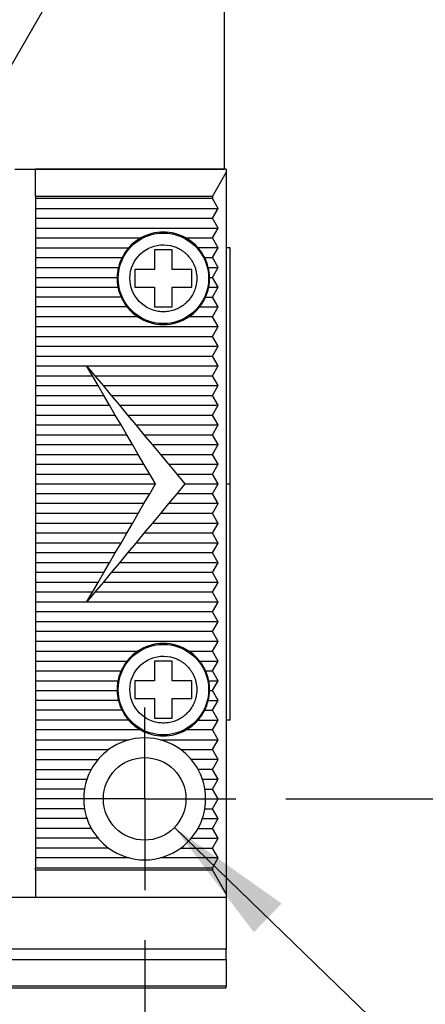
# Model space of a CAD drawing. Header units: millimetres. Extents: x 13 to 546, y 13 to 419.
# Tile 6 of 13: x 166 to 186, y 117 to 167. Entities that reach past the tile are written whole.
import ezdxf

# ---------------------------------------------------------------- set-up
doc = ezdxf.new("R2010")
doc.units = ezdxf.units.MM
doc.header["$LTSCALE"] = 2
doc.linetypes.add('CENTERX2', pattern=[20.32, 12.7, -2.54, 2.54, -2.54])
doc.layers.add('CENTER', color=40, linetype='CENTERX2')
doc.layers.add('DIMENSIONS', color=140, linetype='Continuous', lineweight=25)
doc.styles.add('SLDTEXTSTYLE0', font='TXT', dxfattribs={"width": 0.7})
doc.dimstyles.new('SLDDIMSTYLE0', dxfattribs={"dimtxt": 4.316016, "dimasz": 6.604, "dimexe": 0, "dimexo": 0.0625, "dimgap": 1.079004, "dimtad": 0, "dimtih": 1, "dimtoh": 1, "dimrnd": 1e-09, "dimzin": 12, "dimdsep": 46, "dimtxsty": 'SLDTEXTSTYLE0', "dimsah": 1, "dimcen": 0.09, "dimadec": 0, "dimazin": 3, "dimtfac": 1, "dimtmove": 0, "dimatfit": 0, "dimfxl": 0, "dimfrac": 2, "dimtolj": 1, "dimtzin": 12, "dimarcsym": 0})
doc.dimstyles.new('SLDDIMSTYLE1', dxfattribs={"dimtxt": 4.316016, "dimasz": 6.604, "dimexe": 0, "dimexo": 0.0625, "dimgap": 1.079004, "dimtad": 0, "dimtih": 1, "dimtoh": 1, "dimrnd": 1e-09, "dimzin": 12, "dimdsep": 46, "dimtxsty": 'SLDTEXTSTYLE0', "dimsah": 1, "dimcen": 0.09, "dimadec": 0, "dimazin": 3, "dimtfac": 1, "dimtofl": 0, "dimtmove": 0, "dimatfit": 3, "dimfxl": 0, "dimfrac": 2, "dimtolj": 1, "dimtzin": 12, "dimarcsym": 0})
doc.dimstyles.new('SLDDIMSTYLE2', dxfattribs={"dimtxt": 4.316016, "dimasz": 6.604, "dimexe": 0, "dimexo": 0.0625, "dimgap": 1.079004, "dimtad": 0, "dimtih": 1, "dimtoh": 1, "dimrnd": 1e-09, "dimzin": 12, "dimdsep": 46, "dimtxsty": 'SLDTEXTSTYLE0', "dimsah": 1, "dimcen": 0, "dimadec": 0, "dimazin": 3, "dimtfac": 1, "dimtofl": 0, "dimtmove": 0, "dimatfit": 3, "dimfxl": 0, "dimfrac": 2, "dimtolj": 1, "dimtzin": 12, "dimarcsym": 0})
doc.dimstyles.new('SLDDIMSTYLE3', dxfattribs={"dimtxt": 4.316016, "dimasz": 6.604, "dimexe": 0, "dimexo": 0.0625, "dimgap": 1.079004, "dimtad": 0, "dimtih": 1, "dimtoh": 1, "dimrnd": 1e-09, "dimzin": 12, "dimdsep": 46, "dimtxsty": 'SLDTEXTSTYLE0', "dimsah": 1, "dimcen": 0, "dimadec": 0, "dimazin": 3, "dimtfac": 1, "dimtofl": 0, "dimtmove": 0, "dimatfit": 3, "dimfxl": 0, "dimfrac": 2, "dimtolj": 1, "dimtzin": 12, "dimarcsym": 0})

# ---------------------------------------------------------------- blocks, each defined once
blk = doc.blocks.new('_D')
at = {"layer": 'DIMENSIONS'}
for p, q in [((138.505, 120.72), (138.505, 95.59)), ((172.005, 120.72), (172.005, 95.59)), ((138.505, 101.94), (125.805, 101.94)), ((147.343, 101.94), (145.893, 101.94)), ((145.893, 101.94), (145.893, 95.08)), ((160.168, 101.94), (161.617, 101.94)), ((161.617, 101.94), (161.617, 95.08)), ((172.005, 101.94), (184.705, 101.94)), ((145.893, 95.08), (147.343, 95.08)), ((161.617, 95.08), (160.168, 95.08))]:
    blk.add_line(p, q, dxfattribs=at)
for points in [[(138.505, 101.94), (131.901, 102.956), (131.901, 100.924)], [(172.005, 101.94), (178.609, 100.924), (178.609, 102.956)]]:
    blk.add_solid(points, dxfattribs=at)
at = {"layer": 'DIMENSIONS', "char_height": 4.2333, "attachment_point": 1, "style": 'SLDTEXTSTYLE0'}
for s, insert in [('33.5', (147.343, 108.363)), ('1.32', (147.343, 100.537))]:
    blk.add_mtext(s, dxfattribs=dict(at, insert=insert))
blk = doc.blocks.new('_D_1')
at = {"layer": 'DIMENSIONS'}
for p, q in [((178.595, 169.7), (212.521, 169.7)), ((206.171, 169.7), (206.171, 157.202)), ((199.758, 149.377), (198.309, 149.377)), ((198.309, 149.377), (198.309, 142.517)), ((212.584, 149.377), (214.033, 149.377)), ((214.033, 149.377), (214.033, 142.517)), ((198.309, 142.517), (199.758, 142.517)), ((214.033, 142.517), (212.584, 142.517)), ((206.171, 127.9), (206.171, 141.551)), ((179.185, 127.9), (212.521, 127.9))]:
    blk.add_line(p, q, dxfattribs=at)
for points in [[(206.171, 169.7), (205.155, 163.096), (207.187, 163.096)], [(206.171, 127.9), (207.187, 134.504), (205.155, 134.504)]]:
    blk.add_solid(points, dxfattribs=at)
at = {"layer": 'DIMENSIONS', "char_height": 4.2333, "attachment_point": 1, "style": 'SLDTEXTSTYLE0'}
for s, insert in [('41.8', (199.758, 155.8)), ('1.65', (199.758, 147.974))]:
    blk.add_mtext(s, dxfattribs=dict(at, insert=insert))
blk = doc.blocks.new('_D_2')
at = {"layer": 'DIMENSIONS'}
for p, q in [((173.515, 126.441), (201.801, 99.102)), ((222.285, 105.37), (220.836, 105.37)), ((220.836, 105.37), (220.836, 98.51)), ((235.111, 105.37), (236.56, 105.37)), ((236.56, 105.37), (236.56, 98.51)), ((201.801, 99.102), (212.913, 99.102)), ((220.836, 98.51), (222.285, 98.51)), ((236.56, 98.51), (235.111, 98.51))]:
    blk.add_line(p, q, dxfattribs=at)
blk.add_solid([(173.515, 126.441), (177.557, 121.121), (178.969, 122.582)], dxfattribs=at)
at = {"layer": 'DIMENSIONS', "char_height": 4.2333, "attachment_point": 1, "style": 'SLDTEXTSTYLE0'}
for s, insert in [('%%c', (220.822, 111.793)), ('4.2', (227.339, 111.793)), ('0.17', (222.285, 103.967)), ('THRU X2', (216.088, 96.141))]:
    blk.add_mtext(s, dxfattribs=dict(at, insert=insert))
blk = doc.blocks.new('_D_3')
at = {"layer": 'DIMENSIONS'}
for p, q in [((156.121, 149.4), (187.29, 203.386)), ((187.29, 203.386), (198.402, 203.386))]:
    blk.add_line(p, q, dxfattribs=at)
blk.add_solid([(156.121, 149.4), (160.303, 154.612), (158.543, 155.628)], dxfattribs=at)
at = {"layer": 'DIMENSIONS', "attachment_point": 1, "style": 'SLDTEXTSTYLE0'}
for s, insert, char_height in [('G1/8', (221.638, 208.843), 4.2333), ('GAUGE / AIR PORT', (201.577, 201.984), 4.23333)]:
    blk.add_mtext(s, dxfattribs=dict(at, insert=insert, char_height=char_height))
blk = doc.blocks.new('SW_CENTERMARKSYMBOL_1')
at = {"layer": 'CENTER', "color": 0}
for p, q in [((0, 2.54), (0, 4.64)), ((0, 0), (0, 2.54)), ((-2.54, 0), (-4.64, 0)), ((0, 0), (-2.54, 0)), ((0, 0), (0, -2.54)), ((0, 0), (2.54, 0)), ((2.54, 0), (4.64, 0)), ((0, -2.54), (0, -4.64))]:
    blk.add_line(p, q, dxfattribs=at)

msp = doc.modelspace()

# ---------------------------------------------------------------- linework, layer by layer
for p, q in [((176.055, 168.084), (176.055, 159.9)), ((165.405, 159.9), (176.055, 159.9)), ((176.155, 159.9), (166.455, 159.9)), ((166.455, 158.515), (166.455, 159.9)), ((175.455, 158.515), (176.155, 159.727)), ((176.155, 159.9), (176.155, 159.727)), ((176.155, 159.727), (176.155, 123.074)), ((166.455, 158.515), (166.455, 158.4)), ((175.455, 158.515), (166.455, 158.515)), ((175.455, 158.4), (166.455, 158.4)), ((166.455, 158.4), (166.455, 157.9)), ((175.455, 158.515), (175.455, 158.4)), ((175.743, 157.9), (175.455, 158.4)), ((166.455, 157.9), (175.743, 157.9)), ((166.455, 157.9), (166.455, 157.4)), ((175.455, 157.4), (175.743, 157.9)), ((166.455, 157.4), (175.455, 157.4)), ((166.455, 157.4), (166.455, 156.9)), ((175.743, 156.9), (175.455, 157.4)), ((166.455, 156.9), (175.743, 156.9)), ((166.455, 156.9), (166.455, 156.4)), ((175.455, 156.4), (175.743, 156.9)), ((166.455, 156.4), (171.806, 156.4)), ((166.455, 156.4), (166.455, 155.9)), ((174.104, 156.4), (175.455, 156.4)), ((175.743, 155.9), (175.455, 156.4)), ((166.455, 155.9), (171.188, 155.9)), ((166.455, 155.9), (166.455, 155.4)), ((173.405, 155.8), (172.505, 155.8)), ((172.505, 155.8), (172.505, 154.8)), ((173.405, 154.8), (173.405, 155.8)), ((175.743, 155.9), (174.721, 155.9)), ((175.455, 155.4), (175.743, 155.9)), ((176.355, 155.9), (176.155, 155.9)), ((176.355, 143.9), (176.355, 155.9)), ((166.455, 155.4), (170.852, 155.4)), ((166.455, 155.4), (166.455, 154.9)), ((175.057, 155.4), (175.455, 155.4)), ((175.743, 154.9), (175.455, 155.4)), ((166.455, 154.9), (170.67, 154.9)), ((166.455, 154.9), (166.455, 154.4)), ((172.505, 154.8), (171.505, 154.8)), ((171.505, 154.8), (171.505, 153.9)), ((174.405, 154.8), (173.405, 154.8)), ((174.405, 153.9), (174.405, 154.8)), ((175.24, 154.9), (175.743, 154.9)), ((175.455, 154.4), (175.743, 154.9)), ((166.455, 154.4), (170.605, 154.4)), ((166.455, 154.4), (166.455, 153.9)), ((175.304, 154.4), (175.455, 154.4)), ((175.743, 153.9), (175.455, 154.4)), ((166.455, 153.9), (166.455, 153.4)), ((166.455, 153.9), (170.648, 153.9)), ((171.505, 153.9), (172.505, 153.9)), ((172.505, 153.9), (172.505, 152.9)), ((173.405, 152.9), (173.405, 153.9)), ((173.405, 153.9), (174.405, 153.9)), ((175.261, 153.9), (175.743, 153.9)), ((175.455, 153.4), (175.743, 153.9)), ((170.805, 153.4), (166.455, 153.4)), ((166.455, 153.4), (166.455, 152.9)), ((175.104, 153.4), (175.455, 153.4)), ((175.743, 152.9), (175.455, 153.4)), ((171.105, 152.9), (166.455, 152.9)), ((166.455, 152.9), (166.455, 152.4)), ((172.505, 152.9), (173.405, 152.9)), ((174.804, 152.9), (175.743, 152.9)), ((175.455, 152.4), (175.743, 152.9)), ((171.643, 152.4), (166.455, 152.4)), ((166.455, 152.4), (166.455, 151.9)), ((175.455, 152.4), (174.266, 152.4)), ((175.743, 151.9), (175.455, 152.4)), ((166.455, 151.9), (175.743, 151.9)), ((166.455, 151.9), (166.455, 151.4)), ((175.455, 151.4), (175.743, 151.9)), ((166.455, 151.4), (175.455, 151.4)), ((166.455, 151.4), (166.455, 150.9)), ((175.743, 150.9), (175.455, 151.4)), ((166.455, 150.9), (175.743, 150.9)), ((166.455, 150.9), (166.455, 150.4)), ((175.455, 150.4), (175.743, 150.9)), ((166.455, 150.4), (166.455, 149.9)), ((166.455, 150.4), (175.455, 150.4)), ((175.743, 149.9), (175.455, 150.4)), ((166.455, 149.9), (169.055, 149.9)), ((166.455, 149.9), (166.455, 149.4)), ((169.346, 149.4), (169.055, 149.9)), ((169.055, 149.9), (175.743, 149.9)), ((169.055, 149.9), (169.471, 149.4)), ((175.455, 149.4), (175.743, 149.9)), ((166.455, 149.4), (169.346, 149.4)), ((166.455, 149.4), (166.455, 148.9)), ((169.638, 148.9), (169.346, 149.4)), ((169.471, 149.4), (175.455, 149.4)), ((169.471, 149.4), (169.888, 148.9)), ((175.743, 148.9), (175.455, 149.4)), ((166.455, 148.9), (169.638, 148.9)), ((166.455, 148.9), (166.455, 148.4)), ((169.93, 148.4), (169.638, 148.9)), ((169.888, 148.9), (175.743, 148.9)), ((169.888, 148.9), (170.305, 148.4)), ((175.455, 148.4), (175.743, 148.9)), ((166.455, 148.4), (169.93, 148.4)), ((166.455, 148.4), (166.455, 147.9)), ((170.221, 147.9), (169.93, 148.4)), ((170.305, 148.4), (175.455, 148.4)), ((170.305, 148.4), (170.721, 147.9)), ((175.743, 147.9), (175.455, 148.4)), ((166.455, 147.9), (170.221, 147.9)), ((166.455, 147.9), (166.455, 147.4)), ((170.513, 147.4), (170.221, 147.9)), ((170.721, 147.9), (175.743, 147.9)), ((170.721, 147.9), (171.138, 147.4)), ((175.455, 147.4), (175.743, 147.9)), ((166.455, 147.4), (170.513, 147.4)), ((166.455, 147.4), (166.455, 146.9)), ((170.805, 146.9), (170.513, 147.4)), ((171.138, 147.4), (175.455, 147.4)), ((171.138, 147.4), (171.555, 146.9)), ((175.743, 146.9), (175.455, 147.4)), ((166.455, 146.9), (170.805, 146.9)), ((166.455, 146.9), (166.455, 146.4)), ((171.096, 146.4), (170.805, 146.9)), ((171.555, 146.9), (175.743, 146.9)), ((171.555, 146.9), (171.971, 146.4)), ((175.455, 146.4), (175.743, 146.9)), ((166.455, 146.4), (171.096, 146.4)), ((166.455, 146.4), (166.455, 145.9)), ((171.388, 145.9), (171.096, 146.4)), ((171.971, 146.4), (175.455, 146.4)), ((171.971, 146.4), (172.388, 145.9)), ((175.743, 145.9), (175.455, 146.4)), ((166.455, 145.9), (171.388, 145.9)), ((166.455, 145.9), (166.455, 145.4)), ((171.68, 145.4), (171.388, 145.9)), ((172.388, 145.9), (175.743, 145.9)), ((172.388, 145.9), (172.805, 145.4)), ((175.455, 145.4), (175.743, 145.9)), ((166.455, 145.4), (171.68, 145.4)), ((166.455, 145.4), (166.455, 144.9)), ((171.971, 144.9), (171.68, 145.4)), ((172.805, 145.4), (175.455, 145.4)), ((172.805, 145.4), (173.221, 144.9)), ((175.743, 144.9), (175.455, 145.4)), ((166.455, 144.9), (171.971, 144.9)), ((166.455, 144.9), (166.455, 144.4)), ((172.263, 144.4), (171.971, 144.9)), ((173.221, 144.9), (175.743, 144.9)), ((173.221, 144.9), (173.638, 144.4)), ((175.455, 144.4), (175.743, 144.9)), ((166.455, 144.4), (172.263, 144.4)), ((166.455, 144.4), (166.455, 143.9)), ((172.555, 143.9), (172.263, 144.4)), ((173.638, 144.4), (175.455, 144.4)), ((173.638, 144.4), (174.055, 143.9)), ((175.743, 143.9), (175.455, 144.4)), ((166.455, 143.9), (172.555, 143.9)), ((166.455, 143.9), (166.455, 143.4)), ((172.263, 143.4), (172.555, 143.9)), ((174.055, 143.9), (173.638, 143.4)), ((174.055, 143.9), (175.743, 143.9)), ((175.455, 143.4), (175.743, 143.9)), ((176.155, 143.9), (176.355, 143.9)), ((176.355, 131.9), (176.355, 143.9)), ((172.263, 143.4), (166.455, 143.4)), ((166.455, 143.4), (166.455, 142.9)), ((171.971, 142.9), (172.263, 143.4)), ((173.638, 143.4), (173.221, 142.9)), ((175.455, 143.4), (173.638, 143.4)), ((175.743, 142.9), (175.455, 143.4)), ((171.971, 142.9), (166.455, 142.9)), ((166.455, 142.9), (166.455, 142.4)), ((171.68, 142.4), (171.971, 142.9)), ((173.221, 142.9), (172.805, 142.4)), ((175.743, 142.9), (173.221, 142.9)), ((175.455, 142.4), (175.743, 142.9)), ((171.68, 142.4), (166.455, 142.4)), ((166.455, 142.4), (166.455, 141.9)), ((171.388, 141.9), (171.68, 142.4)), ((172.805, 142.4), (172.388, 141.9)), ((175.455, 142.4), (172.805, 142.4)), ((175.743, 141.9), (175.455, 142.4)), ((171.388, 141.9), (166.455, 141.9)), ((166.455, 141.9), (166.455, 141.4)), ((171.096, 141.4), (171.388, 141.9)), ((172.388, 141.9), (171.971, 141.4)), ((175.743, 141.9), (172.388, 141.9)), ((175.455, 141.4), (175.743, 141.9)), ((171.096, 141.4), (166.455, 141.4)), ((166.455, 141.4), (166.455, 140.9)), ((170.805, 140.9), (171.096, 141.4)), ((171.971, 141.4), (171.555, 140.9)), ((175.455, 141.4), (171.971, 141.4)), ((175.743, 140.9), (175.455, 141.4)), ((170.805, 140.9), (166.455, 140.9)), ((166.455, 140.9), (166.455, 140.4)), ((170.513, 140.4), (170.805, 140.9)), ((171.555, 140.9), (171.138, 140.4)), ((175.743, 140.9), (171.555, 140.9)), ((175.455, 140.4), (175.743, 140.9)), ((170.513, 140.4), (166.455, 140.4)), ((166.455, 140.4), (166.455, 139.9)), ((170.221, 139.9), (170.513, 140.4)), ((171.138, 140.4), (170.721, 139.9)), ((175.455, 140.4), (171.138, 140.4)), ((175.743, 139.9), (175.455, 140.4)), ((170.221, 139.9), (166.455, 139.9)), ((166.455, 139.9), (166.455, 139.4)), ((169.93, 139.4), (170.221, 139.9)), ((170.721, 139.9), (170.305, 139.4)), ((175.743, 139.9), (170.721, 139.9)), ((175.455, 139.4), (175.743, 139.9)), ((169.93, 139.4), (166.455, 139.4)), ((166.455, 139.4), (166.455, 138.9)), ((169.638, 138.9), (169.93, 139.4)), ((170.305, 139.4), (169.888, 138.9)), ((175.455, 139.4), (170.305, 139.4)), ((175.743, 138.9), (175.455, 139.4)), ((169.638, 138.9), (166.455, 138.9)), ((166.455, 138.9), (166.455, 138.4)), ((169.346, 138.4), (169.638, 138.9)), ((169.888, 138.9), (169.471, 138.4)), ((175.743, 138.9), (169.888, 138.9)), ((175.455, 138.4), (175.743, 138.9)), ((169.346, 138.4), (166.455, 138.4)), ((166.455, 138.4), (166.455, 137.9)), ((169.055, 137.9), (169.346, 138.4)), ((169.471, 138.4), (169.055, 137.9)), ((175.455, 138.4), (169.471, 138.4)), ((175.743, 137.9), (175.455, 138.4)), ((169.055, 137.9), (166.455, 137.9)), ((166.455, 137.9), (166.455, 137.4)), ((175.743, 137.9), (169.055, 137.9)), ((175.455, 137.4), (175.743, 137.9)), ((175.455, 137.4), (166.455, 137.4)), ((166.455, 137.4), (166.455, 136.9)), ((175.743, 136.9), (175.455, 137.4)), ((175.743, 136.9), (166.455, 136.9)), ((166.455, 136.9), (166.455, 136.4)), ((175.455, 136.4), (175.743, 136.9)), ((175.455, 136.4), (166.455, 136.4)), ((166.455, 136.4), (166.455, 135.9)), ((175.743, 135.9), (175.455, 136.4)), ((175.743, 135.9), (166.455, 135.9)), ((166.455, 135.9), (166.455, 135.4)), ((175.455, 135.4), (175.743, 135.9)), ((166.455, 135.4), (171.643, 135.4)), ((166.455, 135.4), (166.455, 134.9)), ((174.266, 135.4), (175.455, 135.4)), ((175.743, 134.9), (175.455, 135.4)), ((166.455, 134.9), (171.105, 134.9)), ((166.455, 134.9), (166.455, 134.4)), ((173.405, 134.9), (172.505, 134.9)), ((172.505, 134.9), (172.505, 133.9)), ((173.405, 133.9), (173.405, 134.9)), ((174.804, 134.9), (175.743, 134.9)), ((175.455, 134.4), (175.743, 134.9)), ((166.455, 134.4), (166.455, 133.9)), ((166.455, 134.4), (170.805, 134.4)), ((175.104, 134.4), (175.455, 134.4)), ((175.743, 133.9), (175.455, 134.4)), ((166.455, 133.9), (166.455, 133.4)), ((166.455, 133.9), (170.648, 133.9)), ((172.505, 133.9), (171.505, 133.9)), ((171.505, 133.9), (171.505, 133)), ((174.405, 133.9), (173.405, 133.9)), ((174.405, 133), (174.405, 133.9)), ((175.261, 133.9), (175.743, 133.9)), ((175.455, 133.4), (175.743, 133.9)), ((166.455, 133.4), (166.455, 132.9)), ((166.455, 133.4), (170.605, 133.4)), ((175.304, 133.4), (175.455, 133.4)), ((175.743, 132.9), (175.455, 133.4)), ((170.67, 132.9), (166.455, 132.9)), ((166.455, 132.9), (166.455, 132.4)), ((171.505, 133), (172.505, 133)), ((172.505, 133), (172.505, 132)), ((173.405, 132), (173.405, 133)), ((173.405, 133), (174.405, 133)), ((175.24, 132.9), (175.743, 132.9)), ((175.455, 132.4), (175.743, 132.9)), ((170.852, 132.4), (166.455, 132.4)), ((166.455, 132.4), (166.455, 131.9)), ((175.057, 132.4), (175.455, 132.4)), ((175.743, 131.9), (175.455, 132.4)), ((171.188, 131.9), (166.455, 131.9)), ((166.455, 131.9), (166.455, 131.4)), ((172.505, 132), (173.405, 132)), ((174.721, 131.9), (175.743, 131.9)), ((175.455, 131.4), (175.743, 131.9)), ((176.355, 131.9), (176.155, 131.9)), ((171.806, 131.4), (166.455, 131.4)), ((166.455, 131.4), (166.455, 130.9)), ((175.455, 131.4), (174.104, 131.4)), ((175.743, 130.9), (175.455, 131.4)), ((166.455, 130.9), (171.224, 130.9)), ((166.455, 130.9), (166.455, 130.4)), ((172.786, 130.9), (175.743, 130.9)), ((175.455, 130.4), (175.743, 130.9)), ((166.455, 130.4), (170.172, 130.4)), ((166.455, 130.4), (166.455, 129.9)), ((173.838, 130.4), (175.455, 130.4)), ((175.743, 129.9), (175.455, 130.4)), ((166.455, 129.9), (166.455, 129.4)), ((166.455, 129.9), (169.636, 129.9)), ((175.743, 129.9), (174.373, 129.9)), ((175.455, 129.4), (175.743, 129.9)), ((166.455, 129.4), (166.455, 128.9)), ((166.455, 129.4), (169.292, 129.4)), ((175.455, 129.4), (174.718, 129.4)), ((175.743, 128.9), (175.455, 129.4)), ((166.455, 128.9), (166.455, 128.4)), ((166.455, 128.9), (169.07, 128.9)), ((174.939, 128.9), (175.743, 128.9)), ((175.455, 128.4), (175.743, 128.9)), ((168.945, 128.4), (166.455, 128.4)), ((166.455, 128.4), (166.455, 127.9)), ((175.064, 128.4), (175.455, 128.4)), ((175.743, 127.9), (175.455, 128.4)), ((168.905, 127.9), (166.455, 127.9)), ((166.455, 127.9), (166.455, 127.4)), ((175.105, 127.9), (175.743, 127.9)), ((175.455, 127.4), (175.743, 127.9)), ((168.945, 127.4), (166.455, 127.4)), ((166.455, 127.4), (166.455, 126.9)), ((175.064, 127.4), (175.455, 127.4)), ((175.743, 126.9), (175.455, 127.4)), ((169.07, 126.9), (166.455, 126.9)), ((166.455, 126.9), (166.455, 126.4)), ((174.939, 126.9), (175.743, 126.9)), ((175.455, 126.4), (175.743, 126.9)), ((169.292, 126.4), (166.455, 126.4)), ((166.455, 126.4), (166.455, 125.9)), ((174.718, 126.4), (175.455, 126.4)), ((175.743, 125.9), (175.455, 126.4)), ((169.636, 125.9), (166.455, 125.9)), ((166.455, 125.9), (166.455, 125.4)), ((174.373, 125.9), (175.743, 125.9)), ((175.455, 125.4), (175.743, 125.9)), ((170.172, 125.4), (166.455, 125.4)), ((166.455, 125.4), (166.455, 124.9)), ((173.838, 125.4), (175.455, 125.4)), ((175.743, 124.9), (175.455, 125.4)), ((171.224, 124.9), (166.455, 124.9)), ((166.455, 124.9), (166.455, 124.4)), ((175.743, 124.9), (172.786, 124.9)), ((175.455, 124.4), (175.743, 124.9)), ((166.455, 124.4), (175.455, 124.4)), ((166.455, 124.286), (166.455, 124.4)), ((166.455, 124.286), (166.455, 122.9)), ((166.455, 124.286), (175.455, 124.286)), ((175.455, 124.4), (175.455, 124.286)), ((176.155, 123.074), (175.455, 124.286)), ((165.255, 122.9), (166.455, 122.9)), ((166.455, 122.9), (176.155, 122.9)), ((176.155, 123.074), (176.155, 122.9)), ((176.155, 122.9), (176.155, 120.263)), ((176.155, 120.263), (134.355, 120.263)), ((176.155, 119.744), (176.155, 120.263)), ((134.355, 119.744), (176.155, 119.744)), ((176.155, 119.744), (176.155, 118.381)), ((176.155, 118.381), (134.355, 118.381)), ((134.355, 118.3), (176.155, 118.3)), ((176.155, 118.3), (176.155, 118.381))]:
    msp.add_line(p, q)
for centre, radius in [((172.955, 154.35), 2.3), ((172.955, 133.45), 2.3), ((172.005, 127.9), 2.1)]:
    msp.add_circle(centre, radius)
for centre, radius, start, end in [((172.955, 154.35), 2.35, 60.7318, 119.2682), ((172.955, 154.35), 2.35, 119.2682, 138.7326), ((172.955, 154.35), 2.35, 41.2674, 60.7318), ((172.955, 154.35), 2.35, 138.7326, 153.4609), ((172.955, 154.35), 2.35, 26.5391, 41.2674), ((172.955, 154.35), 2.35, 153.4609, 166.4648), ((172.955, 154.35), 2.35, 13.5352, 26.5391), ((172.955, 154.35), 2.35, 166.4648, 178.7808), ((172.955, 154.35), 2.35, 1.2192, 13.5352), ((172.955, 154.35), 2.35, 178.7808, 191.0397), ((172.955, 154.35), 2.35, 348.9603, 1.2192), ((172.955, 154.35), 2.35, 191.0397, 203.8445), ((172.955, 154.35), 2.35, 336.1555, 348.9603), ((172.955, 154.35), 2.35, 203.8445, 218.0989), ((172.955, 154.35), 2.35, 321.9011, 336.1555), ((172.955, 154.35), 2.35, 218.0989, 236.0769), ((172.955, 154.35), 2.35, 303.9231, 321.9011), ((172.955, 154.35), 2.35, 236.0769, 303.9231), ((172.955, 133.45), 2.35, 56.0769, 123.9231), ((172.955, 133.45), 2.35, 123.9231, 141.9011), ((172.955, 133.45), 2.35, 38.0989, 56.0769), ((172.955, 133.45), 2.35, 141.9011, 156.1555), ((172.955, 133.45), 2.35, 23.8445, 38.0989), ((172.955, 133.45), 2.35, 156.1555, 168.9603), ((172.955, 133.45), 2.35, 11.0397, 23.8445), ((172.955, 133.45), 2.35, 168.9603, 181.2192), ((172.955, 133.45), 2.35, 358.7808, 11.0397), ((172.955, 133.45), 2.35, 181.2192, 193.5352), ((172.955, 133.45), 2.35, 346.4648, 358.7808), ((172.955, 133.45), 2.35, 193.5352, 206.5391), ((172.955, 133.45), 2.35, 333.4609, 346.4648), ((172.955, 133.45), 2.35, 206.5391, 221.2674), ((172.955, 133.45), 2.35, 318.7326, 333.4609), ((172.955, 133.45), 2.35, 221.2674, 240.7318), ((172.955, 133.45), 2.35, 299.2682, 318.7326), ((172.955, 133.45), 2.35, 240.7318, 299.2682), ((172.005, 127.9), 3.1, 53.7507, 126.2493), ((172.005, 127.9), 3.1, 126.2493, 151.0615), ((172.005, 127.9), 3.1, 28.9385, 53.7507), ((172.005, 127.9), 3.1, 151.0615, 170.7182), ((172.005, 127.9), 3.1, 9.2818, 28.9385), ((172.005, 127.9), 3.1, 170.7182, 189.2818), ((172.005, 127.9), 3.1, 350.7182, 9.2818), ((172.005, 127.9), 3.1, 189.2818, 208.9385), ((172.005, 127.9), 3.1, 331.0615, 350.7182), ((172.005, 127.9), 3.1, 208.9385, 233.7507), ((172.005, 127.9), 3.1, 306.2493, 331.0615), ((172.005, 127.9), 3.1, 233.7507, 306.2493)]:
    msp.add_arc(centre, radius, start, end)
for points, knots in [([(172.429, 152.734), (171.537, 153.023), (171.048, 153.983), (171.628, 155.768), (172.588, 156.257), (173.48, 155.967)], [0, 0, 0, 0, 0.5, 0.5, 1, 1, 1, 1]), ([(173.48, 155.967), (173.515, 155.955), (173.585, 155.931), (173.687, 155.886), (173.802, 155.827), (173.928, 155.748), (174.104, 155.611), (174.26, 155.45), (174.389, 155.269), (174.499, 155.076), (174.581, 154.867), (174.631, 154.65), (174.659, 154.429), (174.655, 154.205), (174.618, 153.986), (174.565, 153.792), (174.476, 153.575), (174.336, 153.347), (174.162, 153.143), (173.958, 152.969), (173.73, 152.829), (173.482, 152.727), (173.222, 152.664), (172.955, 152.644), (172.687, 152.662), (172.515, 152.71), (172.429, 152.734)], [0, 0, 0, 0, 0.0208387, 0.0416781, 0.0625191, 0.0936396, 0.125078, 0.1874841, 0.2186112, 0.2500695, 0.3124755, 0.3436027, 0.375061, 0.437467, 0.4685941, 0.5000524, 0.5500442, 0.6000379, 0.6500332, 0.7000294, 0.7500262, 0.800023, 0.8500193, 0.9000145, 0.9500083, 1, 1, 1, 1]), ([(172.429, 131.834), (171.537, 132.123), (171.048, 133.083), (171.628, 134.868), (172.588, 135.357), (173.48, 135.067)], [0, 0, 0, 0, 0.5, 0.5, 1, 1, 1, 1]), ([(173.48, 135.067), (173.515, 135.055), (173.585, 135.031), (173.687, 134.986), (173.802, 134.927), (173.928, 134.848), (174.104, 134.711), (174.26, 134.55), (174.389, 134.369), (174.499, 134.176), (174.581, 133.967), (174.631, 133.75), (174.659, 133.529), (174.655, 133.305), (174.618, 133.086), (174.565, 132.892), (174.476, 132.675), (174.336, 132.447), (174.162, 132.243), (173.958, 132.069), (173.73, 131.929), (173.482, 131.827), (173.222, 131.764), (172.955, 131.744), (172.687, 131.762), (172.515, 131.81), (172.429, 131.834)], [0, 0, 0, 0, 0.0208387, 0.0416781, 0.0625191, 0.0936396, 0.125078, 0.1874841, 0.2186112, 0.2500695, 0.3124755, 0.3436027, 0.375061, 0.437467, 0.4685941, 0.5000524, 0.5500442, 0.6000379, 0.6500332, 0.7000294, 0.7500262, 0.800023, 0.8500193, 0.9000145, 0.9500083, 1, 1, 1, 1])]:
    msp.add_open_spline(points, degree=3, knots=knots)

# ---------------------------------------------------------------- block references
at = {"layer": 'CENTER'}
msp.add_blockref('SW_CENTERMARKSYMBOL_1', (172.005, 127.9), dxfattribs=at)

# ---------------------------------------------------------------- dimensions: what is measured, and where the dimension line sits
at = {"layer": 'DIMENSIONS'}
dim = msp.add_radius_dim(center=(155.255, 147.9), mpoint=(156.121, 149.4), text='G1/8\\PGAUGE / AIR PORT', dimstyle='SLDDIMSTYLE3', dxfattribs=at)
dim.commit()
dim.dimension.update_dxf_attribs({"geometry": '_D_3', "text_midpoint": (228.698, 203.386), "dimtype": 164})
dim = msp.add_linear_dim(base=(206.171, 169.7), p1=(176.645, 127.9), p2=(176.055, 169.7), angle=90, dimstyle='SLDDIMSTYLE1', dxfattribs=at)
dim.commit()
dim.dimension.update_dxf_attribs({"geometry": '_D_1', "text_midpoint": (206.171, 149.377), "dimtype": 160})
dim = msp.add_diameter_dim_2p(p1=(170.495, 129.36), p2=(173.515, 126.441), text='<>\\PTHRU X2', dimstyle='SLDDIMSTYLE2', dxfattribs=at)
dim.commit()
dim.dimension.update_dxf_attribs({"geometry": '_D_2', "text_midpoint": (228.698, 101.94), "dimtype": 163})
dim = msp.add_linear_dim(base=(172.005, 101.94), p1=(138.505, 123.26), p2=(172.005, 123.26), dimstyle='SLDDIMSTYLE0', dxfattribs=at)
dim.commit()
dim.dimension.update_dxf_attribs({"geometry": '_D', "text_midpoint": (153.755, 101.94), "dimtype": 160})

doc.saveas('drawing.dxf')
